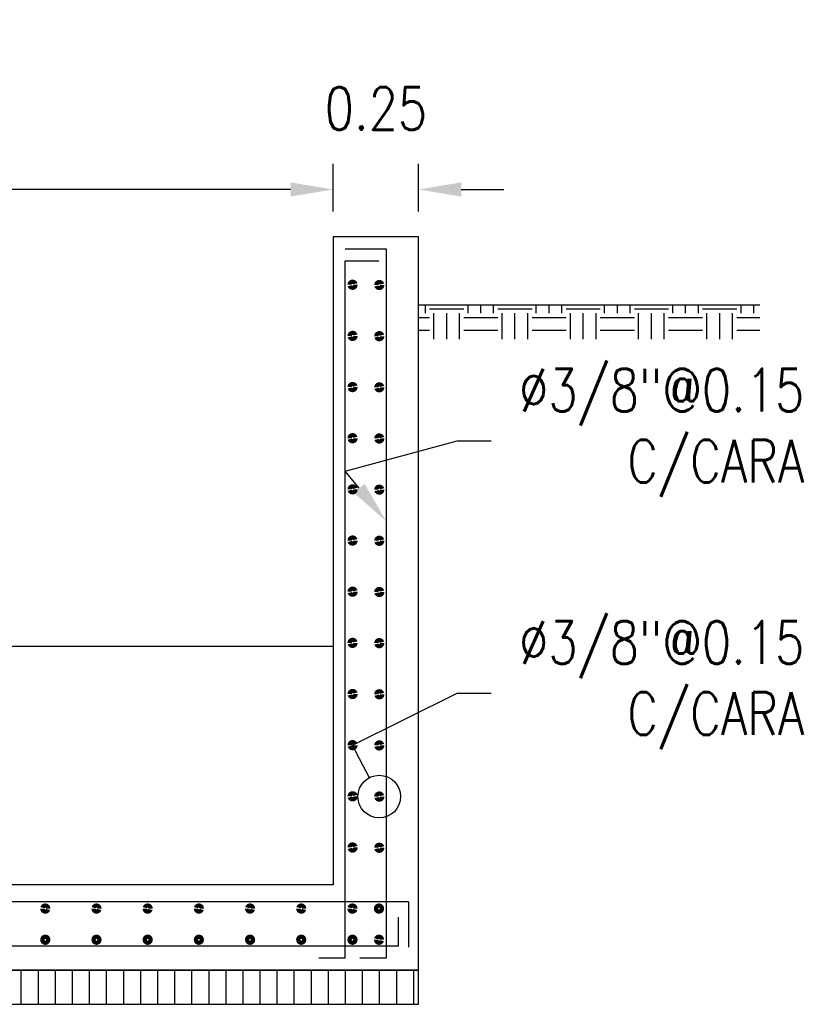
# Model space of a CAD drawing. Header units: metres. Extents: x 719936 to 720643, y 9143565 to 9144018.
# Tile 49 of 56: x 720587.13 to 720589.43, y 9143920.46 to 9143923.35. Entities that reach past the tile are written whole.
import ezdxf
from ezdxf import colors
from ezdxf.entities.mleader import LeaderData, LeaderLine
from ezdxf.math import Vec2, Vec3

# ---------------------------------------------------------------- set-up
doc = ezdxf.new("R2010")
doc.units = ezdxf.units.M
for name, color, linetype in [('2MURO', 2, 'Continuous'), ('AIR.A3_NOTAS', 7, 'Continuous'), ('Layer1 (.05)', 8, 'Continuous'), ('Layer2 (.10)', 1, 'Continuous'), ('TEXTOS', 7, 'Continuous')]:
    doc.layers.add(name, color=color, linetype=linetype)
doc.layers.add('punto 01', color=4, linetype='Continuous', lineweight=5)
doc.styles.add('AIR-Simplex.(0.80)', font='simplex.shx', dxfattribs={"width": 0.8})
doc.dimstyles.new('AIR-100 (A3)_HORIZ', dxfattribs={"dimscale": 0.1, "dimtxt": 1.25, "dimasz": 1.25, "dimexe": 0.75, "dimexo": 0.75, "dimgap": 0.75, "dimtad": 0, "dimtih": 1, "dimtoh": 1, "dimzin": 1, "dimdsep": 46, "dimtxsty": 'AIR-Simplex.(0.80)', "dimcen": 0.75, "dimdle": 1.5, "dimclrd": 1, "dimclre": 1, "dimclrt": 7, "dimadec": 0, "dimazin": 0, "dimtfac": 1, "dimtofl": 0, "dimtmove": 2, "dimatfit": 3, "dimfxl": 1.5, "dimtolj": 1, "dimtzin": 1, "dimarcsym": 0})

# ---------------------------------------------------------------- blocks, each defined once
blk = doc.blocks.new('*U525')
at = {"layer": 'punto 01', "color": 2, "const_width": 0.0125}
blk.add_lwpolyline([(0.0088, 0, 1), (-0.0088, 0, 1)], format="xyb", close=True, dxfattribs=at)
blk = doc.blocks.new('*U526')
at = {"layer": '2MURO', "color": 0, "linetype": 'ByBlock', "lineweight": -2, "transparency": 16777216}
for p in [(0, 1.65), (0, 1.5), (0, 1.35), (0, 1.2), (0, 1.05), (0, 0.9), (0, 0.75), (0, 0.6), (0, 0.45), (0, 0.3), (0, 0.15), (0, 0)]:
    blk.add_blockref('*U525', p, dxfattribs=at)
blk = doc.blocks.new('*U528')
at = {"layer": 'punto 01', "color": 2, "const_width": 0.0125}
blk.add_lwpolyline([(0.0088, 0, 1), (-0.0088, 0, 1)], format="xyb", close=True, dxfattribs=at)
blk = doc.blocks.new('*U527')
at = {"layer": '2MURO', "color": 0, "linetype": 'ByBlock', "lineweight": -2, "transparency": 16777216}
for p in [(0, 1.65), (0, 1.5), (0, 1.35), (0, 1.2), (0, 1.05), (0, 0.9), (0, 0.75), (0, 0.6), (0, 0.45), (0, 0.3), (0, 0.15), (0, 0)]:
    blk.add_blockref('*U528', p, dxfattribs=at)
blk = doc.blocks.new('*U242')
at = {"layer": 'punto 01', "color": 2, "const_width": 0.0125}
blk.add_lwpolyline([(0.0088, 0, 1), (-0.0088, 0, 1)], format="xyb", close=True, dxfattribs=at)
blk = doc.blocks.new('*U241')
at = {"layer": '2MURO', "color": 0, "linetype": 'ByBlock', "lineweight": -2, "transparency": 16777216}
blk.add_blockref('*U242', (0, 0), dxfattribs=at)
blk = doc.blocks.new('*U244')
at = {"layer": 'punto 01', "color": 2, "const_width": 0.0125}
blk.add_lwpolyline([(0.0088, 0, 1), (-0.0088, 0, 1)], format="xyb", close=True, dxfattribs=at)
blk = doc.blocks.new('*U243')
at = {"layer": '2MURO', "color": 0, "linetype": 'ByBlock', "lineweight": -2, "transparency": 16777216}
blk.add_blockref('*U244', (0, 0), dxfattribs=at)
blk = doc.blocks.new('*U246')
at = {"layer": 'punto 01', "color": 2, "const_width": 0.0125}
blk.add_lwpolyline([(0.0088, 0, 1), (-0.0088, 0, 1)], format="xyb", close=True, dxfattribs=at)
blk = doc.blocks.new('*U245')
at = {"layer": '2MURO', "color": 0, "linetype": 'ByBlock', "lineweight": -2, "transparency": 16777216}
blk.add_blockref('*U246', (0, 0), dxfattribs=at)
blk = doc.blocks.new('*U248')
at = {"layer": 'punto 01', "color": 2, "const_width": 0.0125}
blk.add_lwpolyline([(0.0088, 0, 1), (-0.0088, 0, 1)], format="xyb", close=True, dxfattribs=at)
blk = doc.blocks.new('*U247')
at = {"layer": '2MURO', "color": 0, "linetype": 'ByBlock', "lineweight": -2, "transparency": 16777216}
blk.add_blockref('*U248', (0, 0), dxfattribs=at)
blk = doc.blocks.new('*D567')
at = {"layer": 'Defpoints', "color": 0, "transparency": 16777216}
for p in [(720588.048, 9143922.8506), (720579.048, 9143922.7114), (720588.048, 9143922.7114)]:
    blk.add_point(p, dxfattribs=at)
at = {"layer": 'Layer1 (.05)', "color": 1, "lineweight": -2, "transparency": 16777216}
for p, q in [((720579.048, 9143922.7864), (720579.048, 9143922.9256)), ((720588.048, 9143922.7864), (720588.048, 9143922.9256)), ((720579.173, 9143922.8506), (720582.3635, 9143922.8506)), ((720587.923, 9143922.8506), (720584.7326, 9143922.8506))]:
    blk.add_line(p, q, dxfattribs=at)
at = {"layer": 'Layer1 (.05)', "color": 1, "transparency": 16777216}
for points in [[(720579.173, 9143922.8714), (720579.173, 9143922.8297), (720579.048, 9143922.8506)], [(720587.923, 9143922.8714), (720587.923, 9143922.8297), (720588.048, 9143922.8506)]]:
    blk.add_solid(points, dxfattribs=at)
at = {"layer": 'Layer1 (.05)', "color": 7, "transparency": 16777216, "insert": (720583.548, 9143922.8506), "char_height": 0.125, "attachment_point": 5, "style": 'AIR-Simplex.(0.80)'}
blk.add_mtext('\\A1;VARIABLE DE 8.00 A 12.00m', dxfattribs=at)
blk = doc.blocks.new('*D568')
at = {"layer": 'Defpoints', "color": 0, "transparency": 16777216}
for p in [(720588.298, 9143922.8506), (720588.048, 9143922.7114), (720588.298, 9143922.7114)]:
    blk.add_point(p, dxfattribs=at)
at = {"layer": 'Layer1 (.05)', "color": 1, "lineweight": -2, "transparency": 16777216}
for p, q in [((720588.048, 9143922.7864), (720588.048, 9143922.9256)), ((720588.298, 9143922.7864), (720588.298, 9143922.9256)), ((720587.923, 9143922.8506), (720587.798, 9143922.8506)), ((720588.423, 9143922.8506), (720588.548, 9143922.8506))]:
    blk.add_line(p, q, dxfattribs=at)
at = {"layer": 'Layer1 (.05)', "color": 1, "transparency": 16777216}
for points in [[(720587.923, 9143922.8714), (720587.923, 9143922.8297), (720588.048, 9143922.8506)], [(720588.423, 9143922.8714), (720588.423, 9143922.8297), (720588.298, 9143922.8506)]]:
    blk.add_solid(points, dxfattribs=at)
at = {"layer": 'Layer1 (.05)', "color": 7, "transparency": 16777216, "insert": (720588.173, 9143923.0881), "char_height": 0.125, "attachment_point": 5, "style": 'AIR-Simplex.(0.80)'}
blk.add_mtext('\\A1;0.25', dxfattribs=at)
blk = doc.blocks.new('_DotBlank')
at = {"color": 0, "linetype": 'ByBlock', "lineweight": -2}
blk.add_line((-0.5, 0), (-1, 0), dxfattribs=at)
blk.add_circle((0, 0), 0.5, dxfattribs=at)
blk = doc.blocks.new('*U402')
at = {"layer": 'punto 01', "color": 2, "const_width": 0.0125}
blk.add_lwpolyline([(0.0088, 0, 1), (-0.0088, 0, 1)], format="xyb", close=True, dxfattribs=at)
blk = doc.blocks.new('*U433')
at = {"layer": '2MURO', "color": 0, "linetype": 'ByBlock', "lineweight": -2, "transparency": 16777216}
blk.add_blockref('*U402', (0, 0), dxfattribs=at)
blk = doc.blocks.new('*U432')
at = {"layer": 'punto 01', "color": 2, "const_width": 0.0125}
blk.add_lwpolyline([(0.0088, 0, 1), (-0.0088, 0, 1)], format="xyb", close=True, dxfattribs=at)
blk = doc.blocks.new('*U403')
at = {"layer": '2MURO', "color": 0, "linetype": 'ByBlock', "lineweight": -2, "transparency": 16777216}
blk.add_blockref('*U432', (0, 0), dxfattribs=at)
blk = doc.blocks.new('*U434')
at = {"layer": 'punto 01', "color": 2, "const_width": 0.0125}
blk.add_lwpolyline([(0.0088, 0, 1), (-0.0088, 0, 1)], format="xyb", close=True, dxfattribs=at)
blk = doc.blocks.new('*U437')
at = {"layer": '2MURO', "color": 0, "linetype": 'ByBlock', "lineweight": -2, "transparency": 16777216}
blk.add_blockref('*U434', (0, 0), dxfattribs=at)
blk = doc.blocks.new('*U436')
at = {"layer": 'punto 01', "color": 2, "const_width": 0.0125}
blk.add_lwpolyline([(0.0088, 0, 1), (-0.0088, 0, 1)], format="xyb", close=True, dxfattribs=at)
blk = doc.blocks.new('*U435')
at = {"layer": '2MURO', "color": 0, "linetype": 'ByBlock', "lineweight": -2, "transparency": 16777216}
blk.add_blockref('*U436', (0, 0), dxfattribs=at)
blk = doc.blocks.new('*U438')
at = {"layer": 'punto 01', "color": 2, "const_width": 0.0125}
blk.add_lwpolyline([(0.0088, 0, 1), (-0.0088, 0, 1)], format="xyb", close=True, dxfattribs=at)
blk = doc.blocks.new('*U441')
at = {"layer": '2MURO', "color": 0, "linetype": 'ByBlock', "lineweight": -2, "transparency": 16777216}
blk.add_blockref('*U438', (0, 0), dxfattribs=at)
blk = doc.blocks.new('*U440')
at = {"layer": 'punto 01', "color": 2, "const_width": 0.0125}
blk.add_lwpolyline([(0.0088, 0, 1), (-0.0088, 0, 1)], format="xyb", close=True, dxfattribs=at)
blk = doc.blocks.new('*U439')
at = {"layer": '2MURO', "color": 0, "linetype": 'ByBlock', "lineweight": -2, "transparency": 16777216}
blk.add_blockref('*U440', (0, 0), dxfattribs=at)
blk = doc.blocks.new('*U442')
at = {"layer": 'punto 01', "color": 2, "const_width": 0.0125}
blk.add_lwpolyline([(0.0088, 0, 1), (-0.0088, 0, 1)], format="xyb", close=True, dxfattribs=at)
blk = doc.blocks.new('*U445')
at = {"layer": '2MURO', "color": 0, "linetype": 'ByBlock', "lineweight": -2, "transparency": 16777216}
blk.add_blockref('*U442', (0, 0), dxfattribs=at)
blk = doc.blocks.new('*U444')
at = {"layer": 'punto 01', "color": 2, "const_width": 0.0125}
blk.add_lwpolyline([(0.0088, 0, 1), (-0.0088, 0, 1)], format="xyb", close=True, dxfattribs=at)
blk = doc.blocks.new('*U443')
at = {"layer": '2MURO', "color": 0, "linetype": 'ByBlock', "lineweight": -2, "transparency": 16777216}
blk.add_blockref('*U444', (0, 0), dxfattribs=at)
blk = doc.blocks.new('*U446')
at = {"layer": 'punto 01', "color": 2, "const_width": 0.0125}
blk.add_lwpolyline([(0.0088, 0, 1), (-0.0088, 0, 1)], format="xyb", close=True, dxfattribs=at)
blk = doc.blocks.new('*U449')
at = {"layer": '2MURO', "color": 0, "linetype": 'ByBlock', "lineweight": -2, "transparency": 16777216}
blk.add_blockref('*U446', (0, 0), dxfattribs=at)
blk = doc.blocks.new('*U448')
at = {"layer": 'punto 01', "color": 2, "const_width": 0.0125}
blk.add_lwpolyline([(0.0088, 0, 1), (-0.0088, 0, 1)], format="xyb", close=True, dxfattribs=at)
blk = doc.blocks.new('*U447')
at = {"layer": '2MURO', "color": 0, "linetype": 'ByBlock', "lineweight": -2, "transparency": 16777216}
blk.add_blockref('*U448', (0, 0), dxfattribs=at)
blk = doc.blocks.new('*U450')
at = {"layer": 'punto 01', "color": 2, "const_width": 0.0125}
blk.add_lwpolyline([(0.0088, 0, 1), (-0.0088, 0, 1)], format="xyb", close=True, dxfattribs=at)
blk = doc.blocks.new('*U453')
at = {"layer": '2MURO', "color": 0, "linetype": 'ByBlock', "lineweight": -2, "transparency": 16777216}
blk.add_blockref('*U450', (0, 0), dxfattribs=at)
blk = doc.blocks.new('*U452')
at = {"layer": 'punto 01', "color": 2, "const_width": 0.0125}
blk.add_lwpolyline([(0.0088, 0, 1), (-0.0088, 0, 1)], format="xyb", close=True, dxfattribs=at)
blk = doc.blocks.new('*U451')
at = {"layer": '2MURO', "color": 0, "linetype": 'ByBlock', "lineweight": -2, "transparency": 16777216}
blk.add_blockref('*U452', (0, 0), dxfattribs=at)

msp = doc.modelspace()

# ---------------------------------------------------------------- hatches: boundary and pattern name
at = {"layer": 'Layer1 (.05)'}
h = msp.add_hatch(dxfattribs=at)
h.set_pattern_fill('TIERRA', color=256, scale=0.4, angle=45)
h.set_pattern_definition([(0, (-30685.86976, 69437.30027), (0.1, 0.1), [0.1, -0.1]), (0, (-30685.86976, 69437.33777), (0.1, 0.1), [0.1, -0.1]), (0, (-30685.86976, 69437.37527), (0.1, 0.1), [0.1, -0.1]), (90, (-30685.85726, 69437.38777), (-0.1, 0.1), [0.1, -0.1]), (90, (-30685.81976, 69437.38777), (-0.1, 0.1), [0.1, -0.1]), (90, (-30685.78226, 69437.38777), (-0.1, 0.1), [0.1, -0.1])])
h.paths.add_polyline_path([(720588.298, 9143922.4114), (720589.298, 9143922.4114), (720589.298, 9143922.5114), (720588.298, 9143922.5114)])
h = msp.add_hatch(dxfattribs=at)
h.set_pattern_fill('ANSI31', color=256, scale=0.4, angle=45)
h.set_pattern_definition([(90, (720578.8838, 9143920.51045), (-0.05, 0), [])])
h.paths.add_polyline_path([(720588.298, 9143920.5614), (720578.798, 9143920.5614), (720578.798, 9143920.4614), (720588.298, 9143920.4614)])

# ---------------------------------------------------------------- linework, layer by layer
for p, q in [((720588.298, 9143922.7114), (720588.048, 9143922.7114)), ((720588.048, 9143922.7114), (720588.048, 9143920.8114)), ((720588.298, 9143920.8114), (720588.298, 9143922.7114)), ((720589.298, 9143922.5114), (720588.298, 9143922.5114)), ((720588.048, 9143920.8114), (720579.048, 9143920.8114)), ((720588.298, 9143920.5614), (720588.298, 9143920.8114)), ((720579.048, 9143920.5614), (720588.048, 9143920.5614)), ((720588.048, 9143920.5614), (720588.298, 9143920.5614))]:
    msp.add_line(p, q, dxfattribs=at)
msp.add_lwpolyline([(720588.298, 9143920.5614), (720578.798, 9143920.5614), (720578.798, 9143920.4614), (720588.298, 9143920.4614)], close=True, dxfattribs=at)
at = {"layer": 'Layer2 (.10)', "linetype": 'Continuous'}
for p, q in [((720588.083, 9143922.6764), (720588.203, 9143922.6764)), ((720588.203, 9143922.6764), (720588.203, 9143920.5964)), ((720588.083, 9143920.5964), (720588.083, 9143922.6414)), ((720588.083, 9143922.6414), (720588.1817, 9143922.6414)), ((720588.268, 9143920.7614), (720578.828, 9143920.7614)), ((720588.268, 9143920.7614), (720588.268, 9143920.6292)), ((720588.238, 9143920.7164), (720588.238, 9143920.6314)), ((720588.238, 9143920.6314), (720579.048, 9143920.6314)), ((720588.083, 9143920.5964), (720588.0055, 9143920.5964)), ((720588.203, 9143920.5964), (720588.1255, 9143920.5964))]:
    msp.add_line(p, q, dxfattribs=at)
at = {"layer": 'punto 01', "color": 2, "const_width": 0.0125}
for points in [[(720587.2129, 9143920.7421, 1), (720587.1954, 9143920.7421, 1)], [(720587.3629, 9143920.7421, 1), (720587.3454, 9143920.7421, 1)], [(720587.5129, 9143920.7421, 1), (720587.4954, 9143920.7421, 1)], [(720587.6629, 9143920.7421, 1), (720587.6454, 9143920.7421, 1)], [(720587.8129, 9143920.7421, 1), (720587.7954, 9143920.7421, 1)], [(720587.9629, 9143920.7421, 1), (720587.9454, 9143920.7421, 1)], [(720588.1129, 9143920.7421, 1), (720588.0954, 9143920.7421, 1)], [(720588.1732, 9143920.7421, -1), (720588.1907, 9143920.7421, -1)], [(720587.2129, 9143920.6507, -1), (720587.1954, 9143920.6507, -1)], [(720587.3629, 9143920.6507, -1), (720587.3454, 9143920.6507, -1)], [(720587.5129, 9143920.6507, -1), (720587.4954, 9143920.6507, -1)], [(720587.6629, 9143920.6507, -1), (720587.6454, 9143920.6507, -1)], [(720587.8129, 9143920.6507, -1), (720587.7954, 9143920.6507, -1)], [(720587.9629, 9143920.6507, -1), (720587.9454, 9143920.6507, -1)], [(720588.1129, 9143920.6507, -1), (720588.0954, 9143920.6507, -1)], [(720588.1732, 9143920.6507, 1), (720588.1907, 9143920.6507, 1)]]:
    msp.add_lwpolyline(points, format="xyb", close=True, dxfattribs=at)
at = {"layer": 'TEXTOS', "color": 150, "linetype": 'Continuous', "flags": 128}
msp.add_lwpolyline([(720579.048, 9143921.5114), (720588.048, 9143921.5114)], dxfattribs=at)

# ---------------------------------------------------------------- block references
at = {"layer": '2MURO', "xscale": -1, "rotation": 180}
for name, p in [('*U526', (720588.1045, 9143922.5712)), ('*U527', (720588.1828, 9143922.5704)), ('*U453', (720587.2041, 9143920.6507)), ('*U449', (720587.3541, 9143920.6507)), ('*U445', (720587.5041, 9143920.6507)), ('*U441', (720587.6541, 9143920.6507)), ('*U437', (720587.8041, 9143920.6507)), ('*U433', (720587.9541, 9143920.6507)), ('*U241', (720588.1041, 9143920.6507))]:
    msp.add_blockref(name, p, dxfattribs=at)
at = {"layer": '2MURO'}
for name, p in [('*U451', (720587.2041, 9143920.7421)), ('*U447', (720587.3541, 9143920.7421)), ('*U443', (720587.5041, 9143920.7421)), ('*U439', (720587.6541, 9143920.7421)), ('*U435', (720587.8041, 9143920.7421)), ('*U403', (720587.9541, 9143920.7421)), ('*U245', (720588.1041, 9143920.7421))]:
    msp.add_blockref(name, p, dxfattribs=at)
at = {"layer": '2MURO', "xscale": -1}
msp.add_blockref('*U247', (720588.1819, 9143920.7421), dxfattribs=at)
at = {"layer": '2MURO', "rotation": 180}
msp.add_blockref('*U243', (720588.1819, 9143920.6507), dxfattribs=at)

# ---------------------------------------------------------------- dimensions: what is measured, and where the dimension line sits
at = {"layer": 'Layer1 (.05)'}
dim = msp.add_linear_dim(base=(720588.048, 9143922.8506), p1=(720579.048, 9143922.7114), p2=(720588.048, 9143922.7114), text='VARIABLE DE 8.00 A 12.00m', dimstyle='AIR-100 (A3)_HORIZ', dxfattribs=at)
dim.commit()
dim.dimension.update_dxf_attribs({"geometry": '*D567', "text_midpoint": (720583.548, 9143922.8506)})
dim = msp.add_linear_dim(base=(720588.298, 9143922.8506), p1=(720588.048, 9143922.7114), p2=(720588.298, 9143922.7114), dimstyle='AIR-100 (A3)_HORIZ', dxfattribs=at)
dim.commit()
dim.dimension.update_dxf_attribs({"geometry": '*D568', "text_midpoint": (720588.173, 9143923.0881)})

# ---------------------------------------------------------------- leaders
at = {"layer": 'AIR.A3_NOTAS'}
ml = msp.add_multileader_mtext('Standard', dxfattribs=at)
ml.set_content('{\\C0;%%C3/8"@0.15\\PC/CARA    }', color=256, style='AIR-Simplex.(0.80)')
ml.set_leader_properties(color=7, linetype='ByLayer', lineweight=-1)
ml.build(insert=Vec2(0, 0))
ml.multileader.update_dxf_attribs({"text_left_attachment_type": 2, "text_right_attachment_type": 2, "dogleg_length": 0.1, "arrow_head_size": 0.125})
ctx = ml.context
ctx.base_point, ctx.char_height, ctx.arrow_head_size, ctx.landing_gap_size, ctx.plane_origin = Vec3(720588.511, 9143922.1135), 0.125, 0.125, 0.06, Vec3(720587.8557, 9143923.8106)
ctx.left_attachment, ctx.right_attachment, ctx.text_align_type = 2, 2, 2
notes = []
notes.append((ctx, [(1, (1, 1, 0), (720588.411, 9143922.1135), (1, 0), 0.1, [(0, [(720588.203, 9143921.8777), (720588.083, 9143922.0245)], 0, [])])]))
ctx.mtext.insert, ctx.mtext.alignment, ctx.mtext.flow_direction = Vec3(720589.4282, 9143922.3248), 3, 5
ml = msp.add_multileader_mtext('Standard', dxfattribs=at)
ml.set_content('{\\C0;%%C3/8"@0.15\\PC/CARA    }', color=256, style='AIR-Simplex.(0.80)')
ml.set_leader_properties(color=7, linetype='ByLayer', lineweight=-1)
ml.set_arrow_properties(name='DOTBLANK')
ml.build(insert=Vec2(0, 0))
ml.multileader.update_dxf_attribs({"text_left_attachment_type": 2, "text_right_attachment_type": 2, "dogleg_length": 0.1, "arrow_head_size": 0.125})
ctx = ml.context
ctx.base_point, ctx.char_height, ctx.arrow_head_size, ctx.landing_gap_size, ctx.plane_origin = Vec3(720588.511, 9143921.3735), 0.125, 0.125, 0.06, Vec3(720587.8557, 9143923.0706)
ctx.left_attachment, ctx.right_attachment, ctx.text_align_type = 2, 2, 2
notes.append((ctx, [(1, (1, 1, 0), (720588.411, 9143921.3735), (1, 0), 0.1, [(0, [(720588.1828, 9143921.0704), (720588.1045, 9143921.2212)], 0, [])])]))
ctx.mtext.insert, ctx.mtext.alignment, ctx.mtext.flow_direction = Vec3(720589.4282, 9143921.5848), 3, 5
for ctx, leaders in notes:
    for number, flags, end, landing, length, lines in leaders:
        leader = LeaderData()
        leader.index, (leader.has_last_leader_line, leader.has_dogleg_vector, leader.attachment_direction) = number, flags
        leader.last_leader_point, leader.dogleg_vector, leader.dogleg_length = Vec3(end), Vec3(landing), length
        for number, points, colour, breaks in lines:
            line = LeaderLine()
            line.index, line.vertices, line.color, line.breaks = number, Vec3.list(points), colors.encode_raw_color(colour), breaks
            leader.lines.append(line)
        ctx.leaders.append(leader)

doc.saveas('drawing.dxf')
